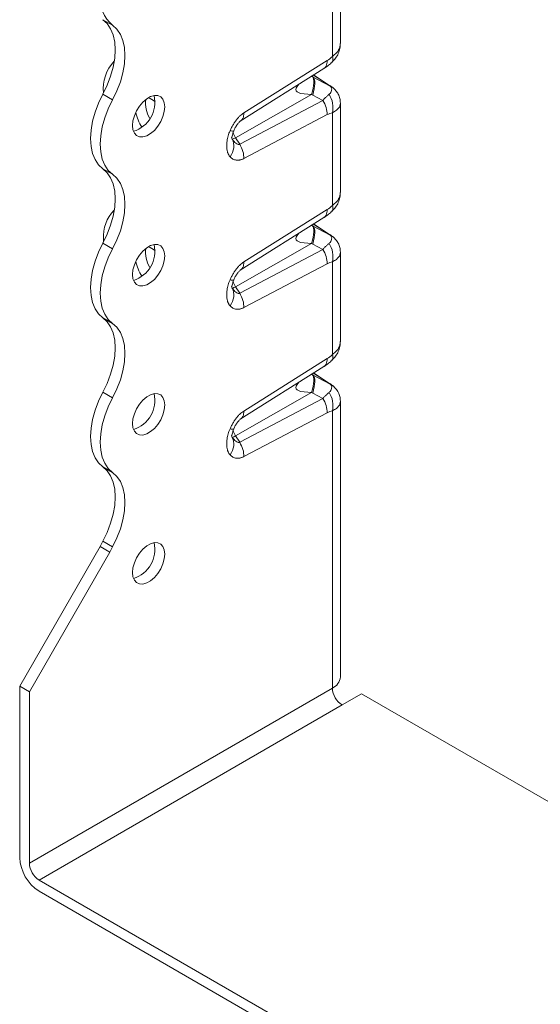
# Model space of a CAD drawing. Header units: millimetres. Extents: x 0 to 210, y 0 to 297.
# Tile 3 of 9: x 142 to 171, y 56 to 110. Entities that reach past the tile are written whole.
import ezdxf

# ---------------------------------------------------------------- set-up
doc = ezdxf.new("R2010")
doc.units = ezdxf.units.MM

msp = doc.modelspace()

# ---------------------------------------------------------------- linework, layer by layer
at = {"color": 7, "linetype": 'Continuous', "lineweight": 15}
for p, q in [((159.792, 108.826), (159.792, 113.722)), ((159.353, 108.124), (159.353, 113.199)), ((147.3, 109.827), (146.77, 110.134)), ((154.498, 105.024), (159.064, 107.893)), ((154.3, 104.571), (158.892, 107.456)), ((158.886, 107.459), (158.908, 107.473)), ((158.299, 106.987), (158.224, 107.037)), ((158.256, 107.013), (158.224, 107.036)), ((159.239, 106.495), (158.299, 106.987)), ((158.324, 107.099), (159.135, 106.569)), ((159.197, 106.537), (158.33, 107.103)), ((159.135, 106.569), (159.19, 106.535)), ((159.19, 106.535), (159.209, 106.523)), ((159.391, 106.394), (159.239, 106.495)), ((147.3, 105.745), (146.77, 106.051)), ((154.04, 103.666), (158.21, 106.044)), ((158.21, 106.044), (158.278, 106.007)), ((158.278, 106.007), (158.835, 105.715)), ((158.835, 105.715), (154.269, 103.312)), ((159.792, 100.66), (159.792, 105.556)), ((159.064, 104.931), (154.498, 102.527)), ((159.353, 99.959), (159.353, 105.033)), ((154.347, 104.608), (154.319, 104.591)), ((153.813, 103.677), (153.863, 103.582)), ((154.269, 103.312), (154.04, 103.666)), ((147.3, 101.662), (146.77, 101.968)), ((154.3, 96.406), (158.892, 99.291)), ((154.498, 96.859), (159.064, 99.727)), ((158.886, 99.294), (158.908, 99.308)), ((158.256, 98.848), (158.224, 98.871)), ((158.299, 98.821), (158.224, 98.871)), ((159.239, 98.329), (158.299, 98.821)), ((158.324, 98.934), (159.135, 98.404)), ((159.197, 98.372), (158.33, 98.938)), ((159.135, 98.404), (159.19, 98.37)), ((159.19, 98.37), (159.209, 98.357)), ((159.391, 98.229), (159.239, 98.329)), ((147.3, 97.579), (146.77, 97.886)), ((146.802, 98.106), (146.802, 97.946)), ((154.04, 95.501), (158.21, 97.878)), ((158.21, 97.878), (158.278, 97.842)), ((158.278, 97.842), (158.835, 97.55)), ((158.835, 97.55), (154.269, 95.146)), ((159.792, 92.495), (159.792, 97.391)), ((159.064, 96.765), (154.498, 94.361)), ((159.353, 91.793), (159.353, 96.868)), ((154.347, 96.443), (154.319, 96.425)), ((153.813, 95.512), (153.863, 95.417)), ((154.269, 95.146), (154.04, 95.501)), ((147.3, 93.497), (146.77, 93.803)), ((154.498, 88.694), (159.064, 91.562)), ((154.3, 88.241), (158.892, 91.125)), ((158.256, 90.682), (158.224, 90.706)), ((158.299, 90.656), (158.224, 90.706)), ((159.239, 90.164), (158.299, 90.656)), ((158.324, 90.768), (159.135, 90.239)), ((159.197, 90.207), (158.33, 90.773)), ((158.886, 91.128), (158.908, 91.143)), ((159.135, 90.239), (159.19, 90.204)), ((159.19, 90.204), (159.209, 90.192)), ((159.391, 90.063), (159.239, 90.164)), ((147.3, 89.414), (146.77, 89.72)), ((154.04, 87.336), (158.21, 89.713)), ((158.21, 89.713), (158.278, 89.676)), ((158.278, 89.676), (158.835, 89.385)), ((158.835, 89.385), (154.269, 86.981)), ((159.792, 74.121), (159.792, 89.225)), ((159.064, 88.6), (154.498, 86.196)), ((159.353, 73.509), (159.353, 88.702)), ((154.347, 88.277), (154.319, 88.26)), ((153.813, 87.346), (153.863, 87.251)), ((154.269, 86.981), (154.04, 87.336)), ((147.3, 85.331), (146.77, 85.637)), ((147.3, 81.249), (146.77, 81.555)), ((142.206, 73.612), (146.625, 81.267)), ((147.156, 80.961), (142.736, 73.306)), ((147.156, 80.961), (146.625, 81.267)), ((142.736, 73.306), (142.206, 73.612)), ((142.206, 73.612), (142.206, 64.222)), ((159.353, 73.509), (142.736, 63.916)), ((142.736, 63.916), (142.736, 73.306)), ((160.944, 73.202), (159.883, 72.59)), ((175.517, 64.79), (160.944, 73.202)), ((159.883, 72.59), (143.266, 62.997)), ((170.49, 47.281), (143.266, 62.997)), ((143.266, 62.385), (170.49, 46.669))]:
    msp.add_line(p, q, dxfattribs=at)
at = {"color": 7, "linetype": 'Continuous', "lineweight": 15, "flags": 128}
for points in [[(146.77, 106.051), (147.006, 106.541), (147.195, 107.039), (147.333, 107.536), (147.417, 108.02), (147.445, 108.482), (147.417, 108.911), (147.333, 109.298), (147.195, 109.636), (147.006, 109.916), (146.77, 110.134)], [(147.3, 109.827), (147.537, 109.61), (147.726, 109.33), (147.864, 108.992), (147.947, 108.605), (147.976, 108.176), (147.947, 107.714), (147.864, 107.23), (147.726, 106.733), (147.537, 106.235), (147.3, 105.745)], [(157.522, 106.595), (157.419, 106.481), (157.372, 106.389), (157.356, 106.308), (157.371, 106.237), (157.418, 106.175), (157.605, 106.086), (158.21, 106.044), (158.21, 106.044)], [(146.77, 101.968), (146.534, 102.186), (146.345, 102.466), (146.207, 102.803), (146.123, 103.191), (146.095, 103.62), (146.123, 104.081), (146.207, 104.566), (146.345, 105.062), (146.534, 105.561), (146.77, 106.051)], [(147.3, 105.745), (147.064, 105.255), (146.875, 104.756), (146.737, 104.26), (146.653, 103.775), (146.625, 103.314), (146.653, 102.885), (146.737, 102.497), (146.875, 102.16), (147.064, 101.879), (147.3, 101.662)], [(148.393, 104.334), (148.419, 104.593), (148.494, 104.867), (148.615, 105.139), (148.775, 105.395), (148.963, 105.618), (149.17, 105.796), (149.383, 105.919), (149.59, 105.98), (149.779, 105.974), (149.938, 105.903), (150.06, 105.771), (150.135, 105.584), (150.161, 105.355), (150.135, 105.096), (150.06, 104.822), (149.938, 104.549), (149.779, 104.294), (149.59, 104.071), (149.383, 103.893), (149.17, 103.77), (148.963, 103.709), (148.775, 103.715), (148.615, 103.786), (148.494, 103.918), (148.419, 104.105), (148.393, 104.334)], [(146.77, 97.886), (147.006, 98.375), (147.195, 98.874), (147.333, 99.371), (147.417, 99.855), (147.445, 100.317), (147.417, 100.746), (147.333, 101.133), (147.195, 101.471), (147.006, 101.751), (146.77, 101.968)], [(147.3, 101.662), (147.537, 101.445), (147.726, 101.164), (147.864, 100.827), (147.947, 100.44), (147.976, 100.011), (147.947, 99.549), (147.864, 99.065), (147.726, 98.568), (147.537, 98.069), (147.3, 97.579)], [(157.522, 98.43), (157.419, 98.315), (157.372, 98.224), (157.356, 98.143), (157.371, 98.071), (157.418, 98.01), (157.605, 97.92), (158.21, 97.878), (158.21, 97.878)], [(146.77, 93.803), (146.534, 94.02), (146.345, 94.301), (146.207, 94.638), (146.123, 95.025), (146.095, 95.454), (146.123, 95.916), (146.207, 96.4), (146.345, 96.897), (146.534, 97.396), (146.77, 97.886)], [(148.393, 96.169), (148.419, 96.428), (148.494, 96.701), (148.615, 96.974), (148.775, 97.229), (148.963, 97.452), (149.17, 97.631), (149.383, 97.754), (149.59, 97.814), (149.779, 97.809), (149.938, 97.738), (150.06, 97.605), (150.135, 97.419), (150.161, 97.189), (150.135, 96.93), (150.06, 96.656), (149.938, 96.384), (149.779, 96.129), (149.59, 95.906), (149.383, 95.727), (149.17, 95.604), (148.963, 95.544), (148.775, 95.549), (148.615, 95.62), (148.494, 95.753), (148.419, 95.939), (148.393, 96.169)], [(147.3, 97.579), (147.064, 97.089), (146.875, 96.591), (146.737, 96.094), (146.653, 95.61), (146.625, 95.148), (146.653, 94.719), (146.737, 94.332), (146.875, 93.994), (147.064, 93.714), (147.3, 93.497)], [(146.77, 89.72), (147.006, 90.21), (147.195, 90.709), (147.333, 91.205), (147.417, 91.69), (147.445, 92.151), (147.417, 92.58), (147.333, 92.968), (147.195, 93.305), (147.006, 93.585), (146.77, 93.803)], [(147.3, 93.497), (147.537, 93.279), (147.726, 92.999), (147.864, 92.661), (147.947, 92.274), (147.976, 91.845), (147.947, 91.384), (147.864, 90.899), (147.726, 90.402), (147.537, 89.904), (147.3, 89.414)], [(157.522, 90.265), (157.419, 90.15), (157.372, 90.059), (157.356, 89.977), (157.371, 89.906), (157.418, 89.845), (157.605, 89.755), (158.21, 89.713), (158.21, 89.713)], [(146.77, 85.637), (146.534, 85.855), (146.345, 86.135), (146.207, 86.473), (146.123, 86.86), (146.095, 87.289), (146.123, 87.751), (146.207, 88.235), (146.345, 88.732), (146.534, 89.23), (146.77, 89.72)], [(148.393, 88.003), (148.419, 88.262), (148.494, 88.536), (148.615, 88.808), (148.775, 89.064), (148.963, 89.287), (149.17, 89.465), (149.383, 89.588), (149.59, 89.649), (149.779, 89.643), (149.938, 89.572), (150.06, 89.44), (150.135, 89.253), (150.161, 89.024), (150.135, 88.765), (150.06, 88.491), (149.938, 88.219), (149.779, 87.963), (149.59, 87.74), (149.383, 87.562), (149.17, 87.439), (148.963, 87.378), (148.775, 87.384), (148.615, 87.455), (148.494, 87.587), (148.419, 87.774), (148.393, 88.003)], [(147.3, 89.414), (147.064, 88.924), (146.875, 88.425), (146.737, 87.929), (146.653, 87.444), (146.625, 86.983), (146.653, 86.554), (146.737, 86.166), (146.875, 85.829), (147.064, 85.549), (147.3, 85.331)], [(146.77, 81.555), (147.006, 82.045), (147.195, 82.543), (147.333, 83.04), (147.417, 83.524), (147.445, 83.986), (147.417, 84.415), (147.333, 84.802), (147.195, 85.14), (147.006, 85.42), (146.77, 85.637)], [(147.3, 85.331), (147.537, 85.114), (147.726, 84.834), (147.864, 84.496), (147.947, 84.109), (147.976, 83.68), (147.947, 83.218), (147.864, 82.734), (147.726, 82.237), (147.537, 81.738), (147.3, 81.249)], [(148.393, 79.838), (148.419, 80.097), (148.494, 80.371), (148.615, 80.643), (148.775, 80.898), (148.963, 81.122), (149.17, 81.3), (149.383, 81.423), (149.59, 81.483), (149.779, 81.478), (149.938, 81.407), (150.06, 81.274), (150.135, 81.088), (150.161, 80.858), (150.135, 80.599), (150.06, 80.326), (149.938, 80.053), (149.779, 79.798), (149.59, 79.575), (149.383, 79.396), (149.17, 79.273), (148.963, 79.213), (148.775, 79.218), (148.615, 79.289), (148.494, 79.422), (148.419, 79.608), (148.393, 79.838)]]:
    msp.add_lwpolyline(points, dxfattribs=at)
at = {"color": 7, "linetype": 'Continuous', "lineweight": 15}
for centre, radius, start, end in [((148.578, 111.314), 1.96, 175.1648, 229.309), ((148.945, 106.363), 2.154, 136.0299, 186.5514), ((147.962, 105.603), 1.658, 286.955, 13.0503), ((150.76, 105.564), 1.652, 173.2576, 210.3855), ((148.886, 104.755), 1.155, 49.9089, 71.5349), ((150.521, 105.367), 1.961, 188.6042, 214.9351), ((153.644, 104.267), 0.719, 287.7096, 303.3681), ((154.927, 104.244), 1.059, 195.4817, 213.0764), ((148.803, 98.263), 2.007, 134.5481, 184.4923), ((147.962, 97.438), 1.658, 286.955, 13.0503), ((148.886, 96.59), 1.155, 49.9089, 71.5349), ((150.76, 97.399), 1.652, 173.2576, 210.3855), ((150.521, 97.202), 1.961, 188.6042, 214.9351), ((153.644, 96.101), 0.719, 287.7096, 303.3681), ((154.927, 96.079), 1.059, 195.4817, 213.0764), ((147.962, 89.273), 1.658, 286.955, 13.0503), ((154.927, 87.914), 1.059, 195.4817, 213.0764), ((153.644, 87.936), 0.719, 287.7096, 303.3681), ((152.439, 78.52), 6.43, 151.8392, 154.7108), ((147.962, 81.107), 1.658, 286.955, 13.0503), ((152.969, 78.214), 6.43, 151.8392, 154.7108), ((159.042, 74.196), 0.754, 294.3747, 354.3052), ((160.505, 73.561), 1.153, 182.6055, 237.3945), ((144.509, 64.327), 2.305, 182.6055, 237.3945), ((143.888, 63.968), 1.153, 182.6055, 237.3945)]:
    msp.add_arc(centre, radius, start, end, dxfattribs=at)
for points, knots in [([(159.337, 107.81), (159.403, 107.879), (159.539, 108.023), (159.684, 108.279), (159.778, 108.556), (159.788, 108.747), (159.792, 108.841)], [0, 0, 0, 0, 0.24083, 0.496394, 0.753478, 1, 1, 1, 1]), ([(159.353, 108.124), (159.432, 108.187), (159.627, 108.343), (159.774, 108.59), (159.784, 108.765), (159.787, 108.826)], [0, 0, 0, 0, 0.309526, 0.761395, 1, 1, 1, 1]), ([(158.908, 107.473), (158.918, 107.479), (158.962, 107.505), (159.014, 107.59), (159.061, 107.724), (159.063, 107.836), (159.064, 107.893)], [0, 0, 0, 0, 0.085798, 0.390532, 0.695266, 1, 1, 1, 1]), ([(159.353, 108.124), (159.367, 108.069), (159.396, 107.959), (159.383, 107.856), (159.344, 107.826), (159.331, 107.816)], [0, 0, 0, 0, 0.403214, 0.806293, 1, 1, 1, 1]), ([(158.911, 107.469), (158.989, 107.523), (159.13, 107.619), (159.274, 107.751), (159.337, 107.81)], [0, 0, 0, 0, 0.559663, 1, 1, 1, 1]), ([(158.299, 106.987), (158.362, 106.919), (158.393, 106.795), (158.386, 106.458), (158.347, 106.245), (158.278, 106.007)], [0, 0, 0, 0, 0.5, 0.5, 1, 1, 1, 1]), ([(159.239, 106.495), (159.283, 106.455), (159.31, 106.405), (159.322, 106.299), (159.312, 106.243), (159.272, 106.157), (159.251, 106.125), (159.21, 106.078), (159.193, 106.061), (159.174, 106.046)], [0, 0, 0, 0, 0.0439295, 0.0439295, 0.0835279, 0.0835279, 0.1082769, 0.1082769, 0.123745, 0.123745, 0.123745, 0.123745]), ([(159.392, 106.396), (159.365, 106.417), (159.313, 106.458), (159.245, 106.504), (159.212, 106.527)], [0, 0, 0, 0, 0.51208, 1, 1, 1, 1]), ([(159.792, 105.568), (159.785, 105.653), (159.772, 105.819), (159.68, 106.047), (159.555, 106.243), (159.444, 106.346), (159.391, 106.396)], [0, 0, 0, 0, 0.270359, 0.530021, 0.774567, 1, 1, 1, 1]), ([(158.835, 105.715), (158.854, 105.736), (158.891, 105.778), (158.947, 105.837), (159.004, 105.894), (159.06, 105.948), (159.118, 105.999), (159.155, 106.03), (159.174, 106.046)], [0, 0, 0, 0, 0.155959, 0.3161118, 0.4805293, 0.6492769, 0.8224151, 1, 1, 1, 1]), ([(159.353, 105.033), (159.393, 105.196), (159.402, 105.561), (159.267, 105.904), (159.174, 106.046)], [0.0000054, 0.0000054, 0.0000054, 0.0000054, 0.5, 1, 1, 1, 1]), ([(159.064, 104.931), (159.069, 105.052), (159.05, 105.186), (158.971, 105.456), (158.911, 105.592), (158.835, 105.715)], [0, 0, 0, 0, 0.5, 0.5, 1, 1, 1, 1]), ([(159.789, 105.569), (159.786, 105.517), (159.776, 105.376), (159.627, 105.182), (159.432, 105.076), (159.353, 105.033)], [0, 0, 0, 0, 0.254051, 0.696752, 1, 1, 1, 1]), ([(153.739, 104.047), (153.753, 104.078), (153.78, 104.139), (153.825, 104.229), (153.872, 104.316), (153.921, 104.4), (153.972, 104.48), (154.025, 104.558), (154.094, 104.65), (154.179, 104.753), (154.283, 104.859), (154.389, 104.951), (154.461, 105), (154.498, 105.024)], [0, 0, 0, 0, 0.078857, 0.155881, 0.2313203, 0.3054394, 0.3785171, 0.4508442, 0.5227206, 0.645671, 0.764906, 0.8823462, 1, 1, 1, 1]), ([(154.498, 105.024), (154.497, 104.968), (154.495, 104.855), (154.448, 104.722), (154.398, 104.638), (154.355, 104.613), (154.347, 104.608)], [0, 0, 0, 0, 0.309755, 0.61951, 0.929266, 1, 1, 1, 1]), ([(153.946, 104.049), (153.973, 104.107), (154.027, 104.224), (154.13, 104.388), (154.226, 104.505), (154.3, 104.572), (154.33, 104.592), (154.344, 104.601)], [0, 0, 0, 0, 0.256039, 0.515108, 0.762627, 0.881527, 1, 1, 1, 1]), ([(153.739, 102.628), (153.729, 102.64), (153.709, 102.663), (153.683, 102.702), (153.659, 102.744), (153.638, 102.789), (153.619, 102.837), (153.591, 102.921), (153.565, 103.05), (153.555, 103.231), (153.565, 103.426), (153.595, 103.607), (153.637, 103.769), (153.681, 103.909), (153.72, 104.001), (153.739, 104.047)], [0, 0, 0, 0, 0.041401, 0.082775, 0.12424, 0.165912, 0.207905, 0.250332, 0.374204, 0.500202, 0.626277, 0.750184, 0.834684, 0.917651, 1, 1, 1, 1]), ([(153.739, 104.047), (153.787, 104.039), (153.884, 104.024), (153.946, 104.032), (153.943, 104.053), (153.942, 104.057)], [0, 0, 0, 0, 0.452213, 0.904219, 1, 1, 1, 1]), ([(153.827, 103.66), (153.831, 103.661), (153.841, 103.663), (153.852, 103.745), (153.878, 103.871), (153.925, 103.995), (153.948, 104.054)], [0, 0, 0, 0, 0.172827, 0.471541, 0.750062, 1, 1, 1, 1]), ([(154.269, 103.312), (154.268, 103.311), (154.267, 103.311), (154.25, 103.304), (154.233, 103.301), (154.196, 103.301), (154.177, 103.305), (154.123, 103.324), (154.088, 103.345), (153.992, 103.422), (153.929, 103.491), (153.865, 103.58), (153.864, 103.581), (153.863, 103.582)], [-0.8457918, -0.8457918, -0.8457918, -0.8457918, -0.8399668, -0.8399668, -0.709504, -0.709504, -0.5790412, -0.5790412, -0.3703007, -0.3703007, -0.0363158, -0.0363158, -0.0320742, -0.0320742, -0.0320742, -0.0320742]), ([(154.498, 102.527), (154.479, 102.518), (154.443, 102.499), (154.389, 102.477), (154.336, 102.46), (154.284, 102.446), (154.232, 102.437), (154.181, 102.433), (154.13, 102.433), (154.064, 102.439), (153.984, 102.457), (153.895, 102.497), (153.811, 102.553), (153.763, 102.603), (153.739, 102.628)], [0, 0, 0, 0, 0.058964, 0.117635, 0.176265, 0.235106, 0.294408, 0.354415, 0.415363, 0.477477, 0.603405, 0.731454, 0.863177, 1, 1, 1, 1]), ([(159.337, 99.644), (159.403, 99.714), (159.539, 99.857), (159.684, 100.114), (159.778, 100.391), (159.788, 100.582), (159.792, 100.675)], [0, 0, 0, 0, 0.24083, 0.496394, 0.753478, 1, 1, 1, 1]), ([(159.353, 99.959), (159.432, 100.022), (159.627, 100.177), (159.774, 100.424), (159.784, 100.6), (159.787, 100.661)], [0, 0, 0, 0, 0.309526, 0.761395, 1, 1, 1, 1]), ([(159.353, 99.959), (159.367, 99.904), (159.396, 99.794), (159.383, 99.69), (159.344, 99.661), (159.331, 99.651)], [0, 0, 0, 0, 0.403214, 0.806293, 1, 1, 1, 1]), ([(158.908, 99.308), (158.918, 99.314), (158.962, 99.339), (159.014, 99.425), (159.061, 99.558), (159.063, 99.671), (159.064, 99.727)], [0, 0, 0, 0, 0.085798, 0.390532, 0.695266, 1, 1, 1, 1]), ([(158.911, 99.304), (158.989, 99.358), (159.13, 99.453), (159.274, 99.586), (159.337, 99.644)], [0, 0, 0, 0, 0.559663, 1, 1, 1, 1]), ([(158.299, 98.821), (158.362, 98.754), (158.393, 98.63), (158.386, 98.293), (158.347, 98.079), (158.278, 97.842)], [0, 0, 0, 0, 0.5, 0.5, 1, 1, 1, 1]), ([(159.239, 98.329), (159.283, 98.289), (159.31, 98.24), (159.322, 98.134), (159.312, 98.078), (159.272, 97.992), (159.251, 97.96), (159.21, 97.913), (159.193, 97.896), (159.174, 97.88)], [0, 0, 0, 0, 0.0439295, 0.0439295, 0.0835279, 0.0835279, 0.1082769, 0.1082769, 0.123745, 0.123745, 0.123745, 0.123745]), ([(159.392, 98.23), (159.365, 98.251), (159.313, 98.292), (159.245, 98.339), (159.212, 98.361)], [0, 0, 0, 0, 0.51208, 1, 1, 1, 1]), ([(159.792, 97.403), (159.785, 97.487), (159.772, 97.653), (159.68, 97.882), (159.555, 98.078), (159.444, 98.181), (159.391, 98.23)], [0, 0, 0, 0, 0.270359, 0.530021, 0.774567, 1, 1, 1, 1]), ([(158.835, 97.55), (158.854, 97.571), (158.891, 97.613), (158.947, 97.672), (159.004, 97.729), (159.06, 97.783), (159.118, 97.834), (159.155, 97.865), (159.174, 97.88)], [0, 0, 0, 0, 0.155959, 0.3161118, 0.4805293, 0.6492769, 0.8224151, 1, 1, 1, 1]), ([(159.353, 96.868), (159.393, 97.03), (159.402, 97.396), (159.267, 97.739), (159.174, 97.88)], [0.0000054, 0.0000054, 0.0000054, 0.0000054, 0.5, 1, 1, 1, 1]), ([(159.064, 96.765), (159.069, 96.886), (159.05, 97.021), (158.971, 97.291), (158.911, 97.427), (158.835, 97.55)], [0, 0, 0, 0, 0.5, 0.5, 1, 1, 1, 1]), ([(159.789, 97.403), (159.786, 97.352), (159.776, 97.211), (159.627, 97.016), (159.432, 96.911), (159.353, 96.868)], [0, 0, 0, 0, 0.254051, 0.696752, 1, 1, 1, 1]), ([(153.739, 95.881), (153.753, 95.912), (153.78, 95.974), (153.825, 96.064), (153.872, 96.15), (153.921, 96.234), (153.972, 96.315), (154.025, 96.393), (154.094, 96.485), (154.179, 96.587), (154.283, 96.694), (154.389, 96.786), (154.461, 96.835), (154.498, 96.859)], [0, 0, 0, 0, 0.078857, 0.155881, 0.23132, 0.305439, 0.378517, 0.450844, 0.522721, 0.645671, 0.764906, 0.882346, 1, 1, 1, 1]), ([(154.498, 96.859), (154.497, 96.803), (154.495, 96.69), (154.448, 96.557), (154.398, 96.472), (154.355, 96.448), (154.347, 96.443)], [0, 0, 0, 0, 0.309755, 0.61951, 0.929266, 1, 1, 1, 1]), ([(153.946, 95.883), (153.973, 95.942), (154.027, 96.059), (154.13, 96.223), (154.226, 96.339), (154.3, 96.407), (154.33, 96.426), (154.344, 96.436)], [0, 0, 0, 0, 0.256039, 0.515108, 0.762627, 0.881527, 1, 1, 1, 1]), ([(153.739, 94.463), (153.729, 94.475), (153.709, 94.498), (153.683, 94.537), (153.659, 94.579), (153.638, 94.624), (153.619, 94.672), (153.591, 94.756), (153.565, 94.884), (153.555, 95.066), (153.565, 95.26), (153.595, 95.442), (153.637, 95.603), (153.681, 95.743), (153.72, 95.835), (153.739, 95.881)], [0, 0, 0, 0, 0.0414007, 0.0827751, 0.12424, 0.165912, 0.2079054, 0.2503324, 0.3742039, 0.5002025, 0.6262768, 0.750184, 0.8346838, 0.9176512, 1, 1, 1, 1]), ([(153.739, 95.881), (153.787, 95.874), (153.884, 95.859), (153.946, 95.867), (153.943, 95.888), (153.942, 95.891)], [0, 0, 0, 0, 0.452213, 0.904219, 1, 1, 1, 1]), ([(153.827, 95.495), (153.831, 95.496), (153.841, 95.497), (153.852, 95.58), (153.878, 95.706), (153.925, 95.83), (153.948, 95.889)], [0, 0, 0, 0, 0.1728273, 0.4715414, 0.7500624, 1, 1, 1, 1]), ([(154.269, 95.146), (154.268, 95.146), (154.267, 95.146), (154.25, 95.138), (154.233, 95.135), (154.196, 95.136), (154.177, 95.14), (154.123, 95.159), (154.088, 95.18), (153.992, 95.256), (153.929, 95.326), (153.865, 95.414), (153.864, 95.415), (153.863, 95.417)], [-0.8457918, -0.8457918, -0.8457918, -0.8457918, -0.8399668, -0.8399668, -0.709504, -0.709504, -0.5790412, -0.5790412, -0.3703007, -0.3703007, -0.0363158, -0.0363158, -0.0320742, -0.0320742, -0.0320742, -0.0320742]), ([(154.498, 94.361), (154.479, 94.352), (154.443, 94.334), (154.389, 94.312), (154.336, 94.294), (154.284, 94.281), (154.232, 94.272), (154.181, 94.268), (154.13, 94.268), (154.064, 94.274), (153.984, 94.292), (153.895, 94.331), (153.811, 94.387), (153.763, 94.437), (153.739, 94.463)], [0, 0, 0, 0, 0.058964, 0.117635, 0.176265, 0.235106, 0.294408, 0.354415, 0.415363, 0.477477, 0.603405, 0.731454, 0.863177, 1, 1, 1, 1]), ([(159.337, 91.479), (159.403, 91.548), (159.539, 91.692), (159.684, 91.949), (159.778, 92.225), (159.788, 92.416), (159.792, 92.51)], [0, 0, 0, 0, 0.24083, 0.496394, 0.753478, 1, 1, 1, 1]), ([(159.353, 91.793), (159.432, 91.856), (159.627, 92.012), (159.774, 92.259), (159.784, 92.434), (159.787, 92.495)], [0, 0, 0, 0, 0.309526, 0.761395, 1, 1, 1, 1]), ([(159.353, 91.793), (159.367, 91.738), (159.396, 91.629), (159.383, 91.525), (159.344, 91.495), (159.331, 91.486)], [0, 0, 0, 0, 0.403214, 0.806293, 1, 1, 1, 1]), ([(158.908, 91.143), (158.918, 91.148), (158.962, 91.174), (159.014, 91.259), (159.061, 91.393), (159.063, 91.506), (159.064, 91.562)], [0, 0, 0, 0, 0.0857984, 0.3905323, 0.6952661, 1, 1, 1, 1]), ([(158.911, 91.139), (158.989, 91.192), (159.13, 91.288), (159.274, 91.421), (159.337, 91.479)], [0, 0, 0, 0, 0.559663, 1, 1, 1, 1]), ([(158.299, 90.656), (158.362, 90.588), (158.393, 90.464), (158.386, 90.127), (158.347, 89.914), (158.278, 89.676)], [0, 0, 0, 0, 0.5, 0.5, 1, 1, 1, 1]), ([(159.239, 90.164), (159.283, 90.124), (159.31, 90.074), (159.322, 89.968), (159.312, 89.913), (159.272, 89.827), (159.251, 89.794), (159.21, 89.747), (159.193, 89.73), (159.174, 89.715)], [0, 0, 0, 0, 0.0439295, 0.0439295, 0.0835279, 0.0835279, 0.1082769, 0.1082769, 0.123745, 0.123745, 0.123745, 0.123745]), ([(159.392, 90.065), (159.365, 90.086), (159.313, 90.127), (159.245, 90.173), (159.212, 90.196)], [0, 0, 0, 0, 0.51208, 1, 1, 1, 1]), ([(158.835, 89.385), (158.854, 89.405), (158.891, 89.447), (158.947, 89.506), (159.004, 89.563), (159.06, 89.617), (159.118, 89.669), (159.155, 89.699), (159.174, 89.715)], [0, 0, 0, 0, 0.155959, 0.3161118, 0.4805293, 0.6492769, 0.8224151, 1, 1, 1, 1]), ([(159.353, 88.702), (159.393, 88.865), (159.402, 89.231), (159.267, 89.574), (159.174, 89.715)], [0.0000054, 0.0000054, 0.0000054, 0.0000054, 0.5, 1, 1, 1, 1]), ([(159.792, 89.237), (159.785, 89.322), (159.772, 89.488), (159.68, 89.716), (159.555, 89.913), (159.444, 90.016), (159.391, 90.065)], [0, 0, 0, 0, 0.270359, 0.530021, 0.774567, 1, 1, 1, 1]), ([(159.064, 88.6), (159.069, 88.721), (159.05, 88.855), (158.971, 89.126), (158.911, 89.261), (158.835, 89.385)], [0, 0, 0, 0, 0.5, 0.5, 1, 1, 1, 1]), ([(159.789, 89.238), (159.786, 89.186), (159.776, 89.045), (159.627, 88.851), (159.432, 88.745), (159.353, 88.702)], [0, 0, 0, 0, 0.2540511, 0.6967519, 1, 1, 1, 1]), ([(153.739, 87.716), (153.753, 87.747), (153.78, 87.808), (153.825, 87.898), (153.872, 87.985), (153.921, 88.069), (153.972, 88.15), (154.025, 88.227), (154.094, 88.319), (154.179, 88.422), (154.283, 88.528), (154.389, 88.621), (154.461, 88.669), (154.498, 88.694)], [0, 0, 0, 0, 0.078857, 0.155881, 0.2313203, 0.3054394, 0.3785171, 0.4508442, 0.5227206, 0.645671, 0.764906, 0.8823462, 1, 1, 1, 1]), ([(154.498, 88.694), (154.497, 88.637), (154.495, 88.525), (154.448, 88.391), (154.398, 88.307), (154.355, 88.282), (154.347, 88.277)], [0, 0, 0, 0, 0.309755, 0.61951, 0.929266, 1, 1, 1, 1]), ([(153.946, 87.718), (153.973, 87.776), (154.027, 87.893), (154.13, 88.057), (154.226, 88.174), (154.3, 88.241), (154.33, 88.261), (154.344, 88.27)], [0, 0, 0, 0, 0.256039, 0.5151082, 0.762627, 0.8815266, 1, 1, 1, 1]), ([(153.739, 86.298), (153.729, 86.309), (153.709, 86.333), (153.683, 86.372), (153.659, 86.413), (153.638, 86.458), (153.619, 86.507), (153.591, 86.59), (153.565, 86.719), (153.555, 86.901), (153.565, 87.095), (153.595, 87.276), (153.637, 87.438), (153.681, 87.578), (153.72, 87.67), (153.739, 87.716)], [0, 0, 0, 0, 0.041401, 0.082775, 0.12424, 0.165912, 0.207905, 0.250332, 0.374204, 0.500202, 0.626277, 0.750184, 0.834684, 0.917651, 1, 1, 1, 1]), ([(153.739, 87.716), (153.787, 87.708), (153.884, 87.693), (153.946, 87.702), (153.943, 87.722), (153.942, 87.726)], [0, 0, 0, 0, 0.452213, 0.904219, 1, 1, 1, 1]), ([(153.827, 87.329), (153.831, 87.33), (153.841, 87.332), (153.852, 87.415), (153.878, 87.541), (153.925, 87.665), (153.948, 87.723)], [0, 0, 0, 0, 0.172827, 0.471541, 0.750062, 1, 1, 1, 1]), ([(154.269, 86.981), (154.268, 86.98), (154.267, 86.98), (154.25, 86.973), (154.233, 86.97), (154.196, 86.97), (154.177, 86.974), (154.123, 86.993), (154.088, 87.014), (153.992, 87.091), (153.929, 87.16), (153.865, 87.249), (153.864, 87.25), (153.863, 87.251)], [-0.8457918, -0.8457918, -0.8457918, -0.8457918, -0.8399668, -0.8399668, -0.709504, -0.709504, -0.5790412, -0.5790412, -0.3703007, -0.3703007, -0.0363158, -0.0363158, -0.0320742, -0.0320742, -0.0320742, -0.0320742]), ([(154.498, 86.196), (154.479, 86.187), (154.443, 86.169), (154.389, 86.147), (154.336, 86.129), (154.284, 86.115), (154.232, 86.107), (154.181, 86.102), (154.13, 86.102), (154.064, 86.108), (153.984, 86.126), (153.895, 86.166), (153.811, 86.222), (153.763, 86.272), (153.739, 86.298)], [0, 0, 0, 0, 0.058964, 0.117635, 0.176265, 0.235106, 0.294408, 0.354415, 0.415363, 0.477477, 0.603405, 0.731454, 0.863177, 1, 1, 1, 1])]:
    msp.add_open_spline(points, degree=3, knots=knots, dxfattribs=at)
for points in [[(159.353, 108.124), (159.253, 108.028), (159.155, 107.95), (159.064, 107.893)], [(158.21, 106.044), (158.286, 106.282), (158.375, 106.708), (158.318, 106.95), (158.256, 107.013)], [(158.299, 106.987), (158.285, 106.995), (158.27, 107.004), (158.256, 107.013)], [(159.135, 106.569), (159.179, 106.541), (159.214, 106.515), (159.239, 106.495)], [(159.064, 104.931), (159.155, 104.979), (159.253, 105.013), (159.353, 105.033)], [(153.739, 102.628), (153.849, 102.778), (153.992, 103.122), (153.937, 103.449), (153.863, 103.582)], [(154.498, 102.527), (154.502, 102.648), (154.466, 102.917), (154.345, 103.188), (154.269, 103.312)], [(159.353, 99.959), (159.253, 99.863), (159.155, 99.785), (159.064, 99.727)], [(158.21, 97.878), (158.286, 98.116), (158.375, 98.542), (158.318, 98.784), (158.256, 98.848)], [(158.299, 98.821), (158.285, 98.83), (158.27, 98.839), (158.256, 98.848)], [(159.135, 98.404), (159.179, 98.375), (159.214, 98.35), (159.239, 98.329)], [(159.064, 96.765), (159.155, 96.813), (159.253, 96.848), (159.353, 96.868)], [(153.739, 94.463), (153.849, 94.613), (153.992, 94.957), (153.937, 95.283), (153.863, 95.417)], [(154.498, 94.361), (154.502, 94.483), (154.466, 94.752), (154.345, 95.023), (154.269, 95.146)], [(159.353, 91.793), (159.253, 91.698), (159.155, 91.619), (159.064, 91.562)], [(158.21, 89.713), (158.286, 89.951), (158.375, 90.377), (158.318, 90.619), (158.256, 90.682)], [(158.299, 90.656), (158.285, 90.665), (158.27, 90.673), (158.256, 90.682)], [(159.135, 90.239), (159.179, 90.21), (159.214, 90.184), (159.239, 90.164)], [(159.064, 88.6), (159.155, 88.648), (159.253, 88.683), (159.353, 88.702)], [(153.739, 86.298), (153.849, 86.447), (153.992, 86.791), (153.937, 87.118), (153.863, 87.251)], [(154.498, 86.196), (154.502, 86.317), (154.466, 86.586), (154.345, 86.857), (154.269, 86.981)]]:
    msp.add_open_spline(points, degree=3, dxfattribs=at)

doc.saveas('drawing.dxf')
